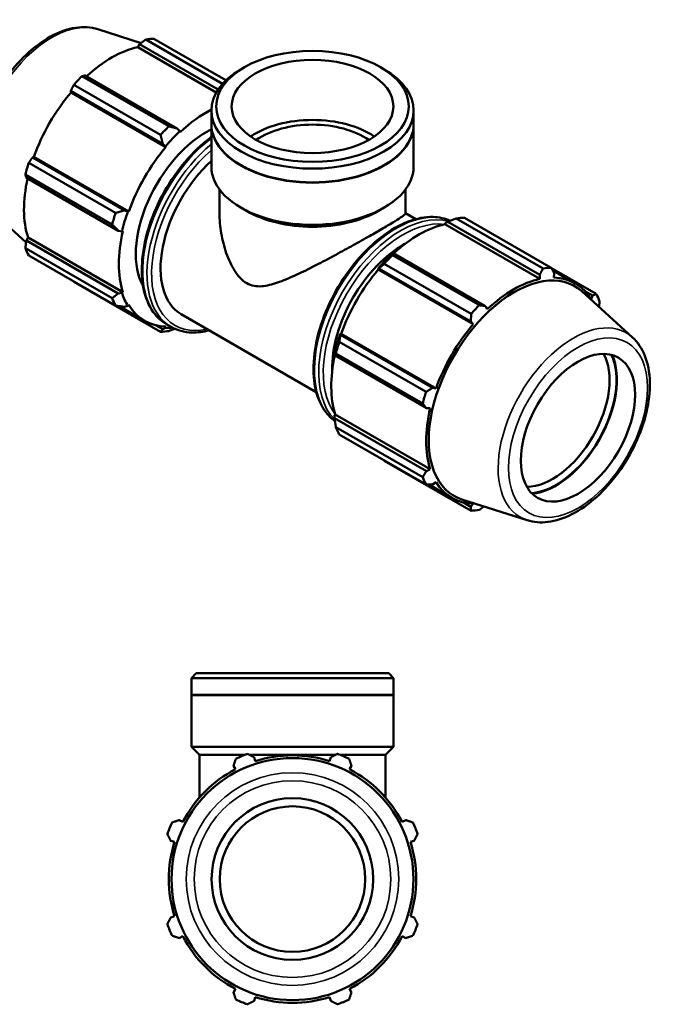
# Model space of a CAD drawing. Header units: millimetres. Extents: x -9 to 1275, y -434 to 882.
# Tile 6 of 6: x 843 to 1275, y 212 to 882. Entities that reach past the tile are written whole.
import ezdxf

# ---------------------------------------------------------------- set-up
doc = ezdxf.new("R2010")
doc.units = ezdxf.units.MM
doc.layers.add('Visible (ANSI)', color=7, linetype='Continuous', lineweight=50)
doc.layers.add('Visible Narrow (ANSI)', color=7, linetype='Continuous', lineweight=35)

msp = doc.modelspace()

# ---------------------------------------------------------------- linework, layer by layer
at = {"layer": 'Visible (ANSI)'}
for p, q in [((896.096, 875.024), (925.634, 865.626)), ((923.341, 862.791), (924.617, 864.838)), ((924.617, 864.838), (978.072, 834.055)), ((981.054, 837.894), (928.744, 868.018)), ((934.331, 868.559), (983.39, 840.308)), ((976.81, 832), (923.341, 862.791)), ((995.786, 849.088), (993.442, 847.728)), ((1088.763, 849.088), (1091.107, 847.728)), ((938.913, 803.14), (879.82, 837.169)), ((885.407, 843.061), (944.5, 809.032)), ((950.255, 807.522), (887.671, 843.562)), ((877.777, 833.126), (940.361, 797.086)), ((877.965, 832.07), (877.777, 833.126)), ((942.528, 794.891), (877.965, 832.07)), ((973.479, 810.505), (973.479, 819.823)), ((1111.069, 810.505), (1111.069, 819.823)), ((973.479, 781.646), (973.479, 810.26)), ((1111.069, 781.646), (1111.069, 810.26)), ((951.92, 805.595), (950.255, 807.522)), ((952.112, 805), (951.92, 805.595)), ((940.361, 797.086), (942.232, 795.377)), ((942.232, 795.377), (942.528, 794.891)), ((849.177, 784.092), (908.27, 750.063)), ((851.652, 787.876), (852.656, 788.234)), ((914.236, 751.836), (851.652, 787.876)), ((917.219, 751.055), (852.656, 788.234)), ((993.655, 782.476), (993.442, 782.6)), ((1090.894, 782.476), (1091.107, 782.6)), ((905.955, 742.271), (846.863, 776.301)), ((847.554, 774.077), (910.138, 738.038)), ((978.983, 749.786), (978.983, 766.119)), ((1105.566, 749.786), (1105.566, 766.119)), ((824.499, 750.695), (847.361, 729.949)), ((916.651, 751.07), (914.236, 751.836)), ((917.219, 751.055), (916.651, 751.07)), ((997.348, 751.474), (993.442, 753.741)), ((1087.2, 751.474), (1091.107, 753.741)), ((1105.566, 749.944), (1112.62, 745.882)), ((1132.629, 743.197), (1134.294, 744.093)), ((1134.294, 744.093), (1196.878, 708.053)), ((1199.142, 712.306), (1140.049, 746.335)), ((1145.635, 746.877), (1204.728, 712.848)), ((910.138, 738.038), (912.639, 737.558)), ((912.639, 737.558), (913.249, 737.687)), ((1132.437, 742.381), (1132.629, 743.197)), ((1132.437, 742.381), (1197, 705.201)), ((847.554, 731.36), (848.686, 733.484)), ((910.138, 695.32), (847.554, 731.36)), ((913.249, 696.305), (848.686, 733.484)), ((846.863, 726.195), (905.955, 692.166)), ((908.27, 687.039), (849.177, 721.068)), ((1097.347, 722.817), (1096.452, 722.364)), ((1096.712, 721.379), (1155.805, 687.35)), ((1159.931, 686.777), (1097.347, 722.817)), ((1086.765, 712.146), (1087.454, 712.382)), ((1087.06, 711.66), (1086.765, 712.146)), ((1087.06, 711.66), (1151.623, 674.481)), ((1087.454, 712.382), (1150.038, 676.342)), ((1150.218, 681.457), (1091.125, 715.487)), ((1235.372, 695.064), (1204.834, 712.65)), ((1205.662, 711.1), (1221.105, 702.208)), ((879.82, 703.285), (938.913, 669.256)), ((1196.878, 708.053), (1197, 705.201)), ((1206.584, 706.131), (1206.772, 709.012)), ((1260.049, 665.437), (1225.486, 696.802)), ((1227.968, 696.69), (1232.897, 693.851)), ((912.639, 695.731), (910.138, 695.32)), ((913.249, 696.305), (912.639, 695.731)), ((1232.897, 693.851), (1231.893, 691.443)), ((910.707, 686.708), (928.007, 676.746)), ((914.236, 686.241), (916.651, 686.841)), ((916.651, 686.841), (917.219, 687.51)), ((1161.207, 684.59), (1159.931, 686.777)), ((952.998, 681.152), (1044.877, 628.243)), ((1150.038, 676.342), (1151.623, 674.481)), ((940.361, 671.08), (935.89, 673.655)), ((942.232, 671.996), (940.361, 671.08)), ((942.528, 672.823), (942.232, 671.996)), ((943.112, 674.313), (946.023, 672.637)), ((1061.328, 667.131), (1061.184, 667.839)), ((1061.184, 667.839), (1061.751, 667.824)), ((1123.913, 631.091), (1061.328, 667.131)), ((1061.751, 667.824), (1126.314, 630.645)), ((1060.481, 662.41), (1119.574, 628.381)), ((1057.171, 654.328), (1057.23, 653.333)), ((1057.23, 653.333), (1119.815, 617.293)), ((1117.26, 620.589), (1058.167, 654.618)), ((1126.314, 630.645), (1123.913, 631.091)), ((1119.815, 617.293), (1122.344, 617.277)), ((1057.171, 612.5), (1057.781, 613.074)), ((1057.23, 610.615), (1057.171, 612.5)), ((1119.815, 574.575), (1057.23, 610.615)), ((1057.781, 613.074), (1122.344, 575.895)), ((1058.167, 604.513), (1117.26, 570.483)), ((1119.574, 565.357), (1060.481, 599.386)), ((1091.125, 581.603), (1150.218, 547.573)), ((1122.344, 575.895), (1119.815, 574.575)), ((1121.343, 565.411), (1137.102, 556.336)), ((1123.913, 565.497), (1126.314, 567.1)), ((1188.453, 541.108), (1143.977, 555.259)), ((1150.038, 550.336), (1144.985, 553.245)), ((1151.623, 552.413), (1150.038, 550.336)), ((963.149, 437.095), (959.846, 433.793)), ((963.149, 437.095), (1094.134, 437.095)), ((1094.134, 437.095), (1097.436, 433.793)), ((959.846, 422.395), (959.846, 433.793)), ((1097.436, 433.793), (959.846, 433.793)), ((1097.436, 422.395), (1097.436, 433.793)), ((1097.436, 422.395), (959.846, 422.395)), ((960.146, 422.095), (959.846, 422.395)), ((1097.436, 422.095), (959.846, 422.095)), ((959.846, 387.095), (959.846, 422.095)), ((1097.136, 422.095), (1097.436, 422.395)), ((1097.436, 387.095), (1097.436, 422.095)), ((1097.436, 387.095), (959.846, 387.095)), ((965.35, 381.591), (959.846, 387.095)), ((1091.933, 381.591), (1097.436, 387.095)), ((996.228, 381.591), (965.35, 381.591)), ((965.35, 352.574), (965.35, 381.591)), ((1057.991, 381.591), (999.292, 381.591)), ((1003.333, 377.364), (1002.516, 379.954)), ((1054.767, 379.954), (1053.95, 377.364)), ((1091.933, 381.591), (1061.055, 381.591)), ((1091.933, 352.574), (1091.933, 381.591)), ((988.525, 374.158), (989.778, 371.75)), ((1067.504, 371.75), (1068.758, 374.158)), ((953.986, 335.958), (951.578, 337.211)), ((1105.705, 337.211), (1103.297, 335.958)), ((945.782, 323.22), (948.372, 322.404)), ((1108.911, 322.404), (1111.5, 323.22)), ((948.372, 271.786), (945.782, 270.969)), ((1111.5, 270.969), (1108.911, 271.786)), ((951.578, 256.978), (953.986, 258.232)), ((1103.297, 258.232), (1105.705, 256.978)), ((989.778, 222.439), (988.525, 220.031)), ((1068.758, 220.031), (1067.504, 222.439)), ((1002.516, 214.236), (1003.333, 216.825)), ((1053.95, 216.825), (1054.767, 214.236))]:
    msp.add_line(p, q, dxfattribs=at)
for radius in [82.312, 55, 49.5]:
    msp.add_circle((1028.641, 297.095), radius, dxfattribs=at)
for radius, start, end in [(90.5, 109.791984, 115.208016), (90.5, 64.791984, 70.208016), (84.165, 72.5, 107.5), (84.165, 117.5, 152.5), (84.165, 27.5, 62.5), (90.5, 154.791984, 160.208016), (90.5, 19.791984, 25.208016), (84.165, 162.5, 197.5), (84.165, 342.5, 17.5), (90.5, 199.791984, 205.208016), (90.5, 334.791984, 340.208016), (84.165, 207.5, 242.5), (84.165, 297.5, 332.5), (90.5, 244.791984, 250.208016), (84.165, 252.5, 287.5), (90.5, 289.791984, 295.208016)]:
    msp.add_arc((1028.641, 297.095), radius, start, end, dxfattribs=at)
for centre, major_axis, ratio, start_param, end_param in [((907.076, 785.922), (45.162, 78.426), 0.5780931, 0.3435016, 0.4380292), ((905.445, 786.861), (42.001, 72.936), 0.5780931, 0.4780318, 1.0719493), ((1042.274, 819.823), (-68.795, 0), 0.5758617, 5.5016397, 10.2063236), ((907.076, 785.922), (-45.162, -78.426), 0.5780931, 4.2704924, 4.36502), ((905.445, 786.861), (42.001, 72.936), 0.5780931, 1.26343, 1.8742952), ((970.008, 749.682), (-42.001, -72.936), 0.5780931, 3.8665833, 4.2304897), ((1042.274, 810.26), (-68.795, 0), 0.5758617, 6.2800898, 9.4278735), ((1042.274, 810.505), (-68.795, 0), 0.5758617, 0, 3.1415927), ((1042.274, 781.646), (-55.036, 0), 0.5758617, 3.8424761, 5.5823019), ((970.008, 749.682), (-33.872, -58.819), 0.5780931, 3.8526672, 5.9554367), ((966.168, 751.893), (-45.162, -78.426), 0.5780931, 4.2704924, 4.36502), ((970.008, 749.682), (42.453, 73.72), 0.5780931, 1.0888971, 1.26343), ((1042.274, 781.646), (-49.5, 0), 0.5758617, 3.8291705, 5.5956075), ((970.008, 749.682), (-42.001, -72.936), 0.5780931, 4.4050227, 5.0158879), ((907.076, 785.922), (-45.162, -78.426), 0.5780931, 5.0558906, 5.1504181), ((986.87, 739.971), (-33.872, -58.819), 0.5780931, 4.2078153, 6.2831853), ((1042.274, 781.646), (-68.795, 0), 0.5758617, 0, 3.1415927), ((1042.274, 810.26), (68.495, 0), 0.5758617, 3.9231383, 5.5016397), ((905.445, 786.861), (42.001, 72.936), 0.5780931, 2.0656152, 2.6596934), ((966.168, 751.893), (-45.162, -78.426), 0.5780931, 5.0558906, 5.1504181), ((970.008, 749.682), (42.453, 73.72), 0.5780931, 1.8742952, 2.0488282), ((1042.274, 777.146), (63.291, 0), 0.5758617, 3.9231383, 5.5016397), ((1118.38, 664.24), (45.162, 78.426), 0.5780931, 0.3435016, 0.4380292), ((970.008, 749.682), (-42.001, -72.936), 0.5780931, 5.1904208, 5.8012861), ((1114.541, 666.451), (42.001, 72.936), 0.5780931, 0.4780318, 1.0719493), ((907.076, 785.922), (-45.162, -78.426), 0.5780931, 5.8412887, 5.9358163), ((1103.701, 672.693), (-33.872, -58.819), 0.5780931, 3.8945273, 5.5302507), ((1114.541, 666.451), (-42.453, -73.72), 0.5780931, 4.2304897, 4.4050227), ((1118.38, 664.24), (45.162, 78.426), 0.5780931, 1.1288997, 1.2234273), ((1114.541, 666.451), (42.001, 72.936), 0.5780931, 1.26343, 1.8742952), ((1177.473, 630.21), (45.162, 78.426), 0.5780931, 0.3435016, 0.4380292), ((1179.58, 628.997), (41.077, 71.331), 0.5780931, 6.1579352, 9.5500281), ((1179.104, 629.272), (-42.001, -72.936), 0.5780931, 3.6196245, 4.2304897), ((1179.104, 629.272), (42.001, 72.936), 0.5780931, 5.975819, 6.5866842), ((966.168, 751.893), (-45.162, -78.426), 0.5780931, 5.8412887, 5.9358163), ((970.008, 749.682), (-42.453, -73.72), 0.5780931, 5.8012861, 5.975819), ((1177.473, 630.21), (45.162, 78.426), 0.5780931, 5.8412887, 5.9358163), ((970.008, 749.682), (-42.001, -72.936), 0.5780931, 5.975819, 6.5866842), ((1177.473, 630.21), (-45.162, -78.426), 0.5780931, 4.2704924, 4.36502), ((966.168, 751.893), (-45.162, -78.426), 0.5780931, 0.3435016, 0.4380292), ((970.008, 749.682), (-42.453, -73.72), 0.5780931, 0.3034989, 0.3888991), ((1179.104, 629.272), (-42.001, -72.936), 0.5780931, 4.4050227, 5.0158879), ((1114.541, 666.451), (-42.453, -73.72), 0.5780931, 5.0158879, 5.1904208), ((1118.38, 664.24), (45.162, 78.426), 0.5780931, 1.9142979, 2.0088255), ((1114.541, 666.451), (42.001, 72.936), 0.5780931, 2.0656152, 2.6596934), ((1205.551, 614.041), (27.447, 47.662), 0.5780931, 3.4626319, 5.9621461), ((1207.885, 612.698), (-29.094, -50.522), 0.5780931, 0.3730338, 2.7685589), ((1207.885, 612.698), (-29.32, -50.915), 0.5780931, 0.3862123, 2.7553804), ((1177.473, 630.21), (-45.162, -78.426), 0.5780931, 5.0558906, 5.1504181), ((1179.104, 629.272), (-42.001, -72.936), 0.5780931, 5.1904208, 5.8012861), ((1118.38, 664.24), (-45.162, -78.426), 0.5780931, 5.8412887, 5.9358163), ((1177.473, 630.21), (-45.162, -78.426), 0.5780931, 5.8412887, 5.9358163), ((1179.104, 629.272), (-42.001, -72.936), 0.5780931, 5.975819, 6.5866842), ((1177.473, 630.21), (-45.162, -78.426), 0.5780931, 0.3435016, 0.4380292)]:
    msp.add_ellipse(centre, major_axis=major_axis, ratio=ratio, start_param=start_param, end_param=end_param, dxfattribs=at)
for centre, major_axis, ratio in [((1042.274, 822.523), (-65.493, 0), 0.5758617), ((1042.274, 822.523), (-55.036, 0), 0.5758617), ((1222.94, 604.028), (-27.447, -47.662), 0.5780931)]:
    msp.add_ellipse(centre, major_axis=major_axis, ratio=ratio, dxfattribs=at)
for points, knots in [([(824.499, 750.695), (821.095, 753.785), (818.401, 757.727), (814.348, 767.206), (813.145, 772.871), (812.445, 785.367), (813.047, 792.252), (816.007, 806.347), (818.367, 813.555), (824.565, 827.566), (828.395, 834.369), (837.156, 846.941), (842.085, 852.709), (852.62, 862.664), (858.227, 866.842), (869.646, 873.116), (875.464, 875.213), (886.339, 876.809), (891.431, 876.508), (896.096, 875.024)], [4.0503072, 4.0503072, 4.0503072, 4.0503072, 4.3347685, 4.3347685, 4.6497664, 4.6497664, 4.9818468, 4.9818468, 5.3139216, 5.3139216, 5.6441205, 5.6441205, 5.9742162, 5.9742162, 6.3060493, 6.3060493, 6.6385793, 6.6385793, 6.9413997, 6.9413997, 6.9413997, 6.9413997]), ([(973.479, 801.875), (973.177, 801.651), (972.875, 801.425), (966.648, 796.694), (960.905, 791.183), (950.353, 778.719), (945.544, 771.772), (937.325, 757.134), (933.916, 749.447), (928.836, 734.083), (927.168, 726.409), (925.764, 711.819), (926.032, 704.907), (928.541, 692.566), (930.777, 687.126), (936.451, 679.214), (939.549, 676.365), (943.112, 674.313)], [6.4243711, 6.4243711, 6.4243711, 6.4243711, 6.4408804, 6.4408804, 6.7654935, 6.7654935, 7.0893177, 7.0893177, 7.41283, 7.41283, 7.7367321, 7.7367321, 8.0614128, 8.0614128, 8.3846182, 8.3846182, 8.6413135, 8.6413135, 8.6413135, 8.6413135]), ([(978.983, 749.786), (978.983, 745.399), (979.376, 740.818), (980.937, 731.677), (982.102, 727.115), (984.384, 720.634), (985.231, 718.541), (987.104, 714.543), (988.13, 712.638), (990.386, 709.093), (991.614, 707.455), (994.339, 704.563), (995.835, 703.311), (997.521, 702.34)], [37.7834455, 37.7834455, 37.7834455, 37.7834455, 39.21351, 39.21351, 40.6435745, 40.6435745, 41.3586067, 41.3586067, 42.073639, 42.073639, 42.7886712, 42.7886712, 43.5037035, 43.5037035, 43.5037035, 43.5037035]), ([(997.521, 702.34), (999.206, 701.37), (1000.889, 700.792), (1004.273, 700.165), (1005.975, 700.116), (1009.435, 700.369), (1011.191, 700.672), (1014.78, 701.524), (1016.612, 702.075), (1022.238, 704.002), (1026.145, 705.644), (1034.138, 709.283), (1038.223, 711.285), (1045.926, 715.19), (1049.792, 717.21), (1057.665, 721.404), (1061.671, 723.579), (1069.515, 727.891), (1073.362, 730.034), (1080.6, 734.106), (1083.99, 736.036), (1090.066, 739.535), (1092.828, 741.148), (1097.574, 743.977), (1099.559, 745.192), (1102.668, 747.187), (1103.796, 747.97), (1105.245, 749.143), (1105.566, 749.535), (1105.566, 749.786)], [0, 0, 0, 0, 0.7150322, 0.7150322, 1.4300645, 1.4300645, 2.1450967, 2.1450967, 2.860129, 2.860129, 4.2901935, 4.2901935, 5.720258, 5.720258, 7.009175, 7.009175, 8.2980919, 8.2980919, 9.5870089, 9.5870089, 10.8759259, 10.8759259, 12.1648428, 12.1648428, 13.4537598, 13.4537598, 14.7426768, 14.7426768, 16.0315937, 16.0315937, 16.0315937, 16.0315937]), ([(1136.018, 744.775), (1132.431, 746.383), (1128.468, 747.246), (1118.924, 747.496), (1113.204, 746.402), (1101.403, 741.893), (1095.314, 738.407), (1083.479, 729.416), (1077.736, 723.905), (1067.184, 711.441), (1062.375, 704.493), (1054.156, 689.856), (1050.747, 682.169), (1045.667, 666.805), (1043.999, 659.131), (1042.595, 644.541), (1042.862, 637.629), (1045.372, 625.287), (1047.608, 619.848), (1052.697, 612.751), (1054.967, 610.447), (1057.53, 608.595)], [5.5582741, 5.5582741, 5.5582741, 5.5582741, 5.803082, 5.803082, 6.1171561, 6.1171561, 6.4408804, 6.4408804, 6.7654935, 6.7654935, 7.0893177, 7.0893177, 7.41283, 7.41283, 7.7367321, 7.7367321, 8.0614128, 8.0614128, 8.3846182, 8.3846182, 8.581544, 8.581544, 8.581544, 8.581544]), ([(946.023, 672.637), (950.234, 670.212), (955.081, 668.913), (964.006, 668.679), (967.926, 669.181), (971.928, 670.251)], [2.3581282, 2.3581282, 2.3581282, 2.3581282, 2.66148936, 2.66148936, 2.88079994, 2.88079994, 2.88079994, 2.88079994]), ([(1188.453, 541.108), (1192.834, 539.714), (1197.596, 539.363), (1207.828, 540.616), (1213.332, 542.418), (1224.491, 548.085), (1230.144, 552.062), (1240.849, 561.696), (1245.899, 567.356), (1254.906, 579.75), (1258.867, 586.476), (1265.344, 600.364), (1267.859, 607.523), (1271.18, 621.631), (1271.98, 628.577), (1271.675, 641.603), (1270.568, 647.688), (1266.49, 657.894), (1263.674, 662.148), (1260.049, 665.437)], [2.4833783, 2.4833783, 2.4833783, 2.4833783, 2.7678396, 2.7678396, 3.0828375, 3.0828375, 3.4149179, 3.4149179, 3.7469927, 3.7469927, 4.0771916, 4.0771916, 4.4072873, 4.4072873, 4.7391204, 4.7391204, 5.0716504, 5.0716504, 5.3744708, 5.3744708, 5.3744708, 5.3744708])]:
    msp.add_open_spline(points, degree=3, knots=knots, dxfattribs=at)
for points, weights in [([(928.744, 868.018), (926.629, 866.4), (924.617, 864.838)], [1, 1.00097701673, 1.00113706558]), ([(879.82, 837.169), (878.769, 835.112), (877.777, 833.126)], [1, 1.00097701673, 1.00113706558]), ([(887.671, 843.562), (886.553, 843.322), (885.407, 843.061)], [1.00113706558, 1.00097701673, 1]), ([(950.255, 807.522), (947.461, 808.247), (944.5, 809.032)], [1.00625756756, 1.01197624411, 1.01689662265]), ([(938.913, 803.14), (939.677, 800.037), (940.361, 797.086)], [1.01689662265, 1.01197624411, 1.00625756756]), ([(851.652, 787.876), (850.43, 786.028), (849.177, 784.092)], [1.00113706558, 1.00097701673, 1]), ([(846.863, 776.301), (847.206, 775.172), (847.554, 774.077)], [1, 1.00097701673, 1.00113706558]), ([(914.236, 751.836), (911.339, 750.953), (908.27, 750.063)], [1.00625756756, 1.01197624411, 1.01689662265]), ([(1134.294, 744.093), (1137.088, 745.206), (1140.049, 746.335)], [1.00625756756, 1.01197624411, 1.01689662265]), ([(905.955, 742.271), (908.115, 740.097), (910.138, 738.038)], [1.01689662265, 1.01197624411, 1.00625756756]), ([(847.554, 731.36), (847.206, 728.835), (846.863, 726.195)], [1.00113706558, 1.00097701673, 1]), ([(1096.712, 721.379), (1097.011, 722.127), (1097.347, 722.817)], [1.01689662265, 1.01197624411, 1.00625756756]), ([(1087.454, 712.382), (1089.227, 713.917), (1091.125, 715.487)], [1.00625756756, 1.01197624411, 1.01689662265]), ([(1196.878, 708.053), (1197.996, 710.131), (1199.142, 712.306)], [1.00113706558, 1.00097701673, 1]), ([(1204.728, 712.848), (1205.78, 710.886), (1206.772, 709.012)], [1, 1.00097701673, 1.00113706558]), ([(879.715, 703.483), (879.767, 703.384), (879.82, 703.285)], [1.00009644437, 1.0000492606, 1]), ([(910.138, 695.32), (908.115, 693.761), (905.955, 692.166)], [1.00625756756, 1.01197624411, 1.01689662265]), ([(1232.897, 693.851), (1234.118, 694.44), (1235.372, 695.064)], [1.00113706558, 1.00097701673, 1]), ([(1237.686, 689.938), (1237.438, 688.03), (1237.188, 686.184)], [1, 1.00070561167, 1.00098510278]), ([(908.27, 687.039), (911.339, 686.618), (914.236, 686.241)], [1.01689662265, 1.01197624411, 1.00625756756]), ([(1155.805, 687.35), (1157.919, 687.052), (1159.931, 686.777)], [1, 1.00097701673, 1.00113706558]), ([(1150.038, 676.342), (1150.135, 678.842), (1150.218, 681.457)], [1.00113706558, 1.00097701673, 1]), ([(940.361, 671.08), (939.677, 670.172), (938.913, 669.256)], [1.00625756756, 1.01197624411, 1.01689662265]), ([(944.5, 669.797), (946.556, 670.582), (948.53, 671.357)], [1.01689662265, 1.01347539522, 1.00966821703]), ([(1060.481, 662.41), (1060.888, 664.833), (1061.328, 667.131)], [1.01689662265, 1.01197624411, 1.00625756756]), ([(1057.23, 653.333), (1057.664, 653.977), (1058.167, 654.618)], [1.00625756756, 1.01197624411, 1.01689662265]), ([(1119.574, 628.381), (1121.797, 629.758), (1123.913, 631.091)], [1, 1.00097701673, 1.00113706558]), ([(1119.815, 617.293), (1118.573, 618.902), (1117.26, 620.589)], [1.00113706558, 1.00097701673, 1]), ([(1058.167, 604.513), (1057.664, 607.641), (1057.23, 610.615)], [1.01689662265, 1.01197624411, 1.00625756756]), ([(1091.125, 581.603), (1091.029, 581.726), (1090.934, 581.85)], [1.01689662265, 1.01664716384, 1.01639565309]), ([(1117.26, 570.483), (1118.573, 572.566), (1119.815, 574.575)], [1, 1.00097701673, 1.00113706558]), ([(1123.913, 565.497), (1121.797, 565.423), (1119.574, 565.357)], [1.00113706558, 1.00097701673, 1]), ([(1150.218, 547.573), (1150.135, 548.977), (1150.038, 550.336)], [1, 1.00097701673, 1.00113706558]), ([(1158.914, 550.506), (1157.388, 549.326), (1155.805, 548.115)], [1.0010050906, 1.00073157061, 1]), ([(997.998, 382.249), (1000.303, 381.078), (1002.516, 379.954)], [1, 1.00097701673, 1.00113706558]), ([(1054.767, 379.954), (1056.98, 381.078), (1059.285, 382.249)], [1.00113706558, 1.00097701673, 1]), ([(988.525, 374.158), (989.295, 376.518), (990.097, 378.976)], [1.00113706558, 1.00097701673, 1]), ([(1067.186, 378.976), (1067.988, 376.518), (1068.758, 374.158)], [1, 1.00097701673, 1.00113706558]), ([(946.76, 335.639), (949.218, 336.441), (951.578, 337.211)], [1, 1.00097701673, 1.00113706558]), ([(1105.705, 337.211), (1108.065, 336.441), (1110.523, 335.639)], [1.00113706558, 1.00097701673, 1]), ([(945.782, 323.22), (944.658, 325.433), (943.487, 327.739)], [1.00113706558, 1.00097701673, 1]), ([(1113.795, 327.739), (1112.624, 325.433), (1111.5, 323.22)], [1, 1.00097701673, 1.00113706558]), ([(943.487, 266.451), (944.658, 268.756), (945.782, 270.969)], [1, 1.00097701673, 1.00113706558]), ([(1111.5, 270.969), (1112.624, 268.756), (1113.795, 266.451)], [1.00113706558, 1.00097701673, 1]), ([(951.578, 256.978), (949.218, 257.748), (946.76, 258.55)], [1.00113706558, 1.00097701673, 1]), ([(1110.523, 258.55), (1108.065, 257.748), (1105.705, 256.978)], [1, 1.00097701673, 1.00113706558]), ([(990.097, 215.213), (989.295, 217.671), (988.525, 220.031)], [1, 1.00097701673, 1.00113706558]), ([(1068.758, 220.031), (1067.988, 217.671), (1067.186, 215.213)], [1.00113706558, 1.00097701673, 1]), ([(1002.516, 214.236), (1000.303, 213.112), (997.998, 211.941)], [1.00113706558, 1.00097701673, 1]), ([(1059.285, 211.941), (1056.98, 213.112), (1054.767, 214.236)], [1, 1.00097701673, 1.00113706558])]:
    msp.add_rational_spline(points, weights, degree=2, dxfattribs=at)
at = {"layer": 'Visible Narrow (ANSI)'}
for radius in [72.301, 66.885]:
    msp.add_circle((1028.641, 297.095), radius, dxfattribs=at)
for centre, major_axis, start_param, end_param in [((864.822, 810.254), (36.081, 62.655), 0.1252501, 3.0163426), ((982.404, 742.544), (-39.291, -68.23), 4.0860466, 6.2831853), ((985.315, 740.867), (-39.291, -68.23), 4.1392717, 6.2831853), ((986.87, 739.971), (-38.193, -66.324), 4.1750898, 6.7635009), ((1099.234, 675.265), (-39.291, -68.23), 3.2035452, 6.2199435), ((1102.145, 673.589), (39.291, 68.23), 0.1488601, 2.9912835), ((1103.701, 672.693), (-38.193, -66.324), 3.3724733, 6.0523046), ((1219.726, 605.878), (36.081, 62.655), 6.1579352, 9.5500281)]:
    msp.add_ellipse(centre, major_axis=major_axis, ratio=0.5780931, start_param=start_param, end_param=end_param, dxfattribs=at)
msp.add_ellipse((1222.94, 604.028), major_axis=(-33.378, -57.961), ratio=0.5780931, dxfattribs=at)

doc.saveas('drawing.dxf')
